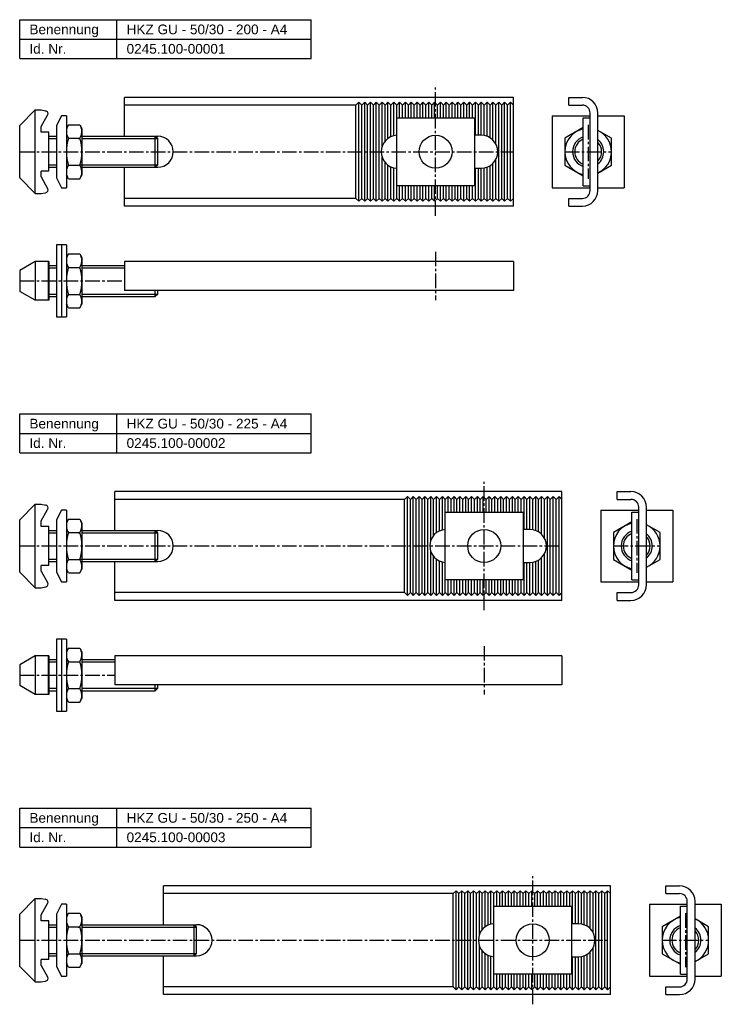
# Model space of a CAD drawing. Header units: millimetres. Extents: x 77 to 488, y 1971 to 2936.
# Tile 2 of 2: x 77 to 438, y 2429 to 2936. Entities that reach past the tile are written whole.
import ezdxf

# ---------------------------------------------------------------- set-up
doc = ezdxf.new("R2010")
doc.units = ezdxf.units.MM
doc.header["$LTSCALE"] = 10
doc.linetypes.add('MITTE2', pattern=[1.125, 0.75, -0.125, 0.125, -0.125])
doc.layers.add('HALFEN', color=2, linetype='CONTINUOUS')
doc.styles.add('ARIAL50', font='ARIAL.TTF', dxfattribs={"height": 5})

msp = doc.modelspace()

# ---------------------------------------------------------------- linework, layer by layer
at = {"layer": 'HALFEN'}
for p, q in [((77.25, 2936.25), (227.25, 2936.25)), ((77.25, 2916.25), (77.25, 2936.25)), ((127.25, 2916.25), (127.25, 2936.25)), ((227.25, 2916.25), (227.25, 2936.25)), ((77.25, 2926.25), (227.25, 2926.25)), ((77.25, 2916.25), (227.25, 2916.25)), ((331.25, 2896.25), (131.25, 2896.25)), ((131.25, 2876.25), (131.25, 2896.25)), ((331.25, 2840.25), (331.25, 2896.25)), ((359.75, 2896.25), (366.75, 2896.25)), ((359.75, 2892.25), (359.75, 2896.25)), ((359.75, 2892.25), (359.75, 2896.25)), ((250.25, 2892.25), (131.25, 2892.25)), ((250.25, 2892.25), (251.75, 2893.75)), ((250.25, 2844.25), (250.25, 2892.25)), ((251.75, 2842.75), (251.75, 2893.75)), ((253.25, 2892.25), (251.75, 2893.75)), ((253.25, 2892.25), (254.75, 2893.75)), ((253.25, 2844.25), (253.25, 2892.25)), ((256.25, 2892.25), (254.75, 2893.75)), ((254.75, 2842.75), (254.75, 2893.75)), ((256.25, 2892.25), (257.75, 2893.75)), ((256.25, 2844.25), (256.25, 2892.25)), ((257.75, 2842.75), (257.75, 2893.75)), ((259.25, 2892.25), (257.75, 2893.75)), ((259.25, 2892.25), (260.75, 2893.75)), ((259.25, 2844.25), (259.25, 2892.25)), ((260.75, 2842.75), (260.75, 2893.75)), ((262.25, 2892.25), (260.75, 2893.75)), ((262.25, 2892.25), (263.75, 2893.75)), ((262.25, 2844.25), (262.25, 2892.25)), ((265.25, 2892.25), (263.75, 2893.75)), ((263.75, 2871.12), (263.75, 2893.75)), ((265.25, 2892.25), (266.75, 2893.75)), ((265.25, 2873.73), (265.25, 2892.25)), ((266.75, 2875.12), (266.75, 2893.75)), ((268.25, 2892.25), (266.75, 2893.75)), ((268.25, 2892.25), (269.75, 2893.75)), ((268.25, 2876), (268.25, 2892.25)), ((269.75, 2876.51), (269.75, 2893.75)), ((271.25, 2892.25), (269.75, 2893.75)), ((271.25, 2892.25), (272.75, 2893.75)), ((271.25, 2885.75), (271.25, 2892.25)), ((274.25, 2892.25), (272.75, 2893.75)), ((272.75, 2885.75), (272.75, 2893.75)), ((274.25, 2892.25), (275.75, 2893.75)), ((274.25, 2885.75), (274.25, 2892.25)), ((277.25, 2892.25), (275.75, 2893.75)), ((275.75, 2885.75), (275.75, 2893.75)), ((277.25, 2892.25), (278.75, 2893.75)), ((277.25, 2885.75), (277.25, 2892.25)), ((280.25, 2892.25), (278.75, 2893.75)), ((278.75, 2885.75), (278.75, 2893.75)), ((280.25, 2892.25), (281.75, 2893.75)), ((280.25, 2885.75), (280.25, 2892.25)), ((283.25, 2892.25), (281.75, 2893.75)), ((281.75, 2885.75), (281.75, 2893.75)), ((283.25, 2892.25), (284.75, 2893.75)), ((283.25, 2885.75), (283.25, 2892.25)), ((286.25, 2892.25), (284.75, 2893.75)), ((284.75, 2885.75), (284.75, 2893.75)), ((286.25, 2892.25), (287.75, 2893.75)), ((286.25, 2885.75), (286.25, 2892.25)), ((289.25, 2892.25), (287.75, 2893.75)), ((287.75, 2885.75), (287.75, 2893.75)), ((289.25, 2892.25), (290.75, 2893.75)), ((289.25, 2885.75), (289.25, 2892.25)), ((290.75, 2885.75), (290.75, 2893.75)), ((292.25, 2892.25), (290.75, 2893.75)), ((292.25, 2892.25), (293.75, 2893.75)), ((292.25, 2885.75), (292.25, 2892.25)), ((295.25, 2892.25), (293.75, 2893.75)), ((293.75, 2885.75), (293.75, 2893.75)), ((295.25, 2892.25), (296.75, 2893.75)), ((295.25, 2885.75), (295.25, 2892.25)), ((298.25, 2892.25), (296.75, 2893.75)), ((296.75, 2885.75), (296.75, 2893.75)), ((298.25, 2892.25), (299.75, 2893.75)), ((298.25, 2885.75), (298.25, 2892.25)), ((299.75, 2885.75), (299.75, 2893.75)), ((301.25, 2892.25), (299.75, 2893.75)), ((301.25, 2892.25), (302.75, 2893.75)), ((301.25, 2885.75), (301.25, 2892.25)), ((304.25, 2892.25), (302.75, 2893.75)), ((302.75, 2885.75), (302.75, 2893.75)), ((304.25, 2892.25), (305.75, 2893.75)), ((304.25, 2885.75), (304.25, 2892.25)), ((307.25, 2892.25), (305.75, 2893.75)), ((305.75, 2885.75), (305.75, 2893.75)), ((307.25, 2892.25), (308.75, 2893.75)), ((307.25, 2885.75), (307.25, 2892.25)), ((310.25, 2892.25), (308.75, 2893.75)), ((308.75, 2885.75), (308.75, 2893.75)), ((310.25, 2892.25), (311.75, 2893.75)), ((310.25, 2885.75), (310.25, 2892.25)), ((311.75, 2876.75), (311.75, 2893.75)), ((313.25, 2892.25), (311.75, 2893.75)), ((313.25, 2892.25), (314.75, 2893.75)), ((313.25, 2876.75), (313.25, 2892.25)), ((314.75, 2876.75), (314.75, 2893.75)), ((316.25, 2892.25), (314.75, 2893.75)), ((316.25, 2892.25), (317.75, 2893.75)), ((316.25, 2876.62), (316.25, 2892.25)), ((317.75, 2876.2), (317.75, 2893.75)), ((319.25, 2892.25), (317.75, 2893.75)), ((319.25, 2892.25), (320.75, 2893.75)), ((319.25, 2875.46), (319.25, 2892.25)), ((322.25, 2892.25), (320.75, 2893.75)), ((320.75, 2874.27), (320.75, 2893.75)), ((322.25, 2892.25), (323.75, 2893.75)), ((322.25, 2872.25), (322.25, 2892.25)), ((323.75, 2842.75), (323.75, 2893.75)), ((325.25, 2892.25), (323.75, 2893.75)), ((325.25, 2892.25), (326.75, 2893.75)), ((325.25, 2844.25), (325.25, 2892.25)), ((326.75, 2842.75), (326.75, 2893.75)), ((328.25, 2892.25), (326.75, 2893.75)), ((328.25, 2892.25), (329.75, 2893.75)), ((328.25, 2844.25), (328.25, 2892.25)), ((329.75, 2842.75), (329.75, 2893.75)), ((331.25, 2892.25), (329.75, 2893.75)), ((359.75, 2892.25), (366.75, 2892.25)), ((85.25, 2889.75), (77.25, 2881.75)), ((85.25, 2846.75), (85.25, 2889.75)), ((85.25, 2889.75), (88.25, 2889.75)), ((88.25, 2889.75), (90.59, 2889.34)), ((88.25, 2881.25), (91.63, 2887.11)), ((98.75, 2886.75), (96.25, 2881.75)), ((101.25, 2886.75), (98.75, 2886.75)), ((101.25, 2886.75), (101.25, 2849.75)), ((271.25, 2885.75), (311.25, 2885.75)), ((271.25, 2850.75), (271.25, 2885.75)), ((311.25, 2885.75), (311.25, 2850.75)), ((351.25, 2886.75), (370.75, 2886.75)), ((351.25, 2886.75), (351.25, 2849.75)), ((367.25, 2850.75), (367.25, 2885.75)), ((367.25, 2885.75), (370.75, 2885.75)), ((370.75, 2848.25), (370.75, 2888.25)), ((374.75, 2848.25), (374.75, 2888.25)), ((374.75, 2886.75), (388.25, 2886.75)), ((388.25, 2886.75), (388.25, 2849.75)), ((77.25, 2854.75), (77.25, 2881.75)), ((88.25, 2878.25), (88.25, 2881.25)), ((96.25, 2881.75), (96.25, 2854.75)), ((102.32, 2882.11), (101.25, 2880.25)), ((102.32, 2882.11), (108.18, 2882.11)), ((108.18, 2882.11), (109.25, 2880.25)), ((109.25, 2880.25), (109.25, 2856.25)), ((92.25, 2878.25), (88.25, 2878.25)), ((92.25, 2858.25), (92.25, 2878.25)), ((92.25, 2876.25), (96.25, 2876.25)), ((102.32, 2875.18), (108.18, 2875.18)), ((108.76, 2876.25), (148.25, 2876.25)), ((147.02, 2860.25), (147.02, 2876.25)), ((147.02, 2876.25), (148.25, 2875.02)), ((148.25, 2861.48), (148.25, 2875.02)), ((314.75, 2876.75), (311.25, 2876.75)), ((263.75, 2842.75), (263.75, 2865.38)), ((92.25, 2860.25), (96.25, 2860.25)), ((102.32, 2861.32), (108.18, 2861.32)), ((108.76, 2860.25), (148.25, 2860.25)), ((131.25, 2840.25), (131.25, 2860.25)), ((148.25, 2861.48), (147.02, 2860.25)), ((265.25, 2844.25), (265.25, 2862.77)), ((266.75, 2842.75), (266.75, 2861.38)), ((268.25, 2844.25), (268.25, 2860.5)), ((269.75, 2842.75), (269.75, 2859.99)), ((311.25, 2859.75), (314.75, 2859.75)), ((311.75, 2842.75), (311.75, 2859.75)), ((313.25, 2844.25), (313.25, 2859.75)), ((314.75, 2842.75), (314.75, 2859.75)), ((316.25, 2844.25), (316.25, 2859.88)), ((317.75, 2842.75), (317.75, 2860.3)), ((319.25, 2844.25), (319.25, 2861.04)), ((320.75, 2842.75), (320.75, 2862.23)), ((322.25, 2844.25), (322.25, 2864.25)), ((85.25, 2846.75), (77.25, 2854.75)), ((92.25, 2858.25), (88.25, 2858.25)), ((88.25, 2855.25), (88.25, 2858.25)), ((88.25, 2855.25), (91.63, 2849.39)), ((96.25, 2854.75), (98.75, 2849.75)), ((102.32, 2854.39), (101.25, 2856.25)), ((108.18, 2854.39), (109.25, 2856.25)), ((98.75, 2849.75), (101.25, 2849.75)), ((102.32, 2854.39), (108.18, 2854.39)), ((311.25, 2850.75), (271.25, 2850.75)), ((271.25, 2844.25), (271.25, 2850.75)), ((272.75, 2842.75), (272.75, 2850.75)), ((274.25, 2844.25), (274.25, 2850.75)), ((275.75, 2842.75), (275.75, 2850.75)), ((277.25, 2844.25), (277.25, 2850.75)), ((278.75, 2842.75), (278.75, 2850.75)), ((280.25, 2844.25), (280.25, 2850.75)), ((281.75, 2842.75), (281.75, 2850.75)), ((283.25, 2844.25), (283.25, 2850.75)), ((284.75, 2842.75), (284.75, 2850.75)), ((286.25, 2844.25), (286.25, 2850.75)), ((287.75, 2842.75), (287.75, 2850.75)), ((289.25, 2844.25), (289.25, 2850.75)), ((290.75, 2842.75), (290.75, 2850.75)), ((292.25, 2844.25), (292.25, 2850.75)), ((293.75, 2842.75), (293.75, 2850.75)), ((295.25, 2844.25), (295.25, 2850.75)), ((296.75, 2842.75), (296.75, 2850.75)), ((298.25, 2844.25), (298.25, 2850.75)), ((299.75, 2842.75), (299.75, 2850.75)), ((301.25, 2844.25), (301.25, 2850.75)), ((302.75, 2842.75), (302.75, 2850.75)), ((304.25, 2844.25), (304.25, 2850.75)), ((305.75, 2842.75), (305.75, 2850.75)), ((307.25, 2844.25), (307.25, 2850.75)), ((308.75, 2842.75), (308.75, 2850.75)), ((310.25, 2844.25), (310.25, 2850.75)), ((351.25, 2849.75), (370.75, 2849.75)), ((367.25, 2850.75), (370.75, 2850.75)), ((374.75, 2849.75), (388.25, 2849.75)), ((85.25, 2846.75), (88.25, 2846.75)), ((88.25, 2846.75), (90.59, 2847.16)), ((250.25, 2844.25), (131.25, 2844.25)), ((331.25, 2840.25), (131.25, 2840.25)), ((250.25, 2844.25), (251.75, 2842.75)), ((253.25, 2844.25), (251.75, 2842.75)), ((253.25, 2844.25), (254.75, 2842.75)), ((256.25, 2844.25), (254.75, 2842.75)), ((256.25, 2844.25), (257.75, 2842.75)), ((259.25, 2844.25), (257.75, 2842.75)), ((259.25, 2844.25), (260.75, 2842.75)), ((262.25, 2844.25), (260.75, 2842.75)), ((262.25, 2844.25), (263.75, 2842.75)), ((265.25, 2844.25), (263.75, 2842.75)), ((265.25, 2844.25), (266.75, 2842.75)), ((268.25, 2844.25), (266.75, 2842.75)), ((268.25, 2844.25), (269.75, 2842.75)), ((271.25, 2844.25), (269.75, 2842.75)), ((271.25, 2844.25), (272.75, 2842.75)), ((274.25, 2844.25), (272.75, 2842.75)), ((274.25, 2844.25), (275.75, 2842.75)), ((277.25, 2844.25), (275.75, 2842.75)), ((277.25, 2844.25), (278.75, 2842.75)), ((280.25, 2844.25), (278.75, 2842.75)), ((280.25, 2844.25), (281.75, 2842.75)), ((283.25, 2844.25), (281.75, 2842.75)), ((283.25, 2844.25), (284.75, 2842.75)), ((286.25, 2844.25), (284.75, 2842.75)), ((286.25, 2844.25), (287.75, 2842.75)), ((289.25, 2844.25), (287.75, 2842.75)), ((289.25, 2844.25), (290.75, 2842.75)), ((292.25, 2844.25), (290.75, 2842.75)), ((292.25, 2844.25), (293.75, 2842.75)), ((295.25, 2844.25), (293.75, 2842.75)), ((295.25, 2844.25), (296.75, 2842.75)), ((298.25, 2844.25), (296.75, 2842.75)), ((298.25, 2844.25), (299.75, 2842.75)), ((301.25, 2844.25), (299.75, 2842.75)), ((301.25, 2844.25), (302.75, 2842.75)), ((304.25, 2844.25), (302.75, 2842.75)), ((304.25, 2844.25), (305.75, 2842.75)), ((307.25, 2844.25), (305.75, 2842.75)), ((307.25, 2844.25), (308.75, 2842.75)), ((310.25, 2844.25), (308.75, 2842.75)), ((310.25, 2844.25), (311.75, 2842.75)), ((313.25, 2844.25), (311.75, 2842.75)), ((313.25, 2844.25), (314.75, 2842.75)), ((316.25, 2844.25), (314.75, 2842.75)), ((316.25, 2844.25), (317.75, 2842.75)), ((319.25, 2844.25), (317.75, 2842.75)), ((319.25, 2844.25), (320.75, 2842.75)), ((322.25, 2844.25), (320.75, 2842.75)), ((322.25, 2844.25), (323.75, 2842.75)), ((325.25, 2844.25), (323.75, 2842.75)), ((325.25, 2844.25), (326.75, 2842.75)), ((328.25, 2844.25), (326.75, 2842.75)), ((328.25, 2844.25), (329.75, 2842.75)), ((331.25, 2844.25), (329.75, 2842.75)), ((359.75, 2844.25), (366.75, 2844.25)), ((359.75, 2840.25), (359.75, 2844.25)), ((359.75, 2840.25), (359.75, 2844.25)), ((359.75, 2840.25), (366.75, 2840.25)), ((96.25, 2820.25), (96.25, 2783.25)), ((101.25, 2820.25), (96.25, 2820.25)), ((98.75, 2820.25), (98.75, 2783.25)), ((101.25, 2820.25), (101.25, 2783.25)), ((102.32, 2815.61), (101.25, 2813.75)), ((102.32, 2815.61), (108.18, 2815.61)), ((108.18, 2815.61), (109.25, 2813.75)), ((85.25, 2811.75), (77.25, 2807.13)), ((92.25, 2811.75), (85.25, 2811.75)), ((85.25, 2811.75), (85.25, 2791.75)), ((91.83, 2811.75), (91.83, 2791.75)), ((92.25, 2811.75), (92.25, 2791.75)), ((92.25, 2809.75), (96.25, 2809.75)), ((109.25, 2813.75), (109.25, 2789.75)), ((109.25, 2809.75), (131.25, 2809.75)), ((331.25, 2811.75), (131.25, 2811.75)), ((131.25, 2811.75), (131.25, 2796.75)), ((331.25, 2811.75), (331.25, 2796.75)), ((77.25, 2807.13), (77.25, 2796.37)), ((102.32, 2808.68), (108.18, 2808.68)), ((85.25, 2791.75), (77.25, 2796.37)), ((92.25, 2793.75), (96.25, 2793.75)), ((102.32, 2794.82), (108.18, 2794.82)), ((109.25, 2793.75), (147.02, 2793.75)), ((331.25, 2796.75), (131.25, 2796.75)), ((147.02, 2793.75), (147.02, 2796.75)), ((148.25, 2794.98), (147.02, 2793.75)), ((148.25, 2794.98), (148.25, 2796.75)), ((92.25, 2791.75), (85.25, 2791.75)), ((102.32, 2787.89), (101.25, 2789.75)), ((108.18, 2787.89), (109.25, 2789.75)), ((102.32, 2787.89), (108.18, 2787.89)), ((96.25, 2783.25), (101.25, 2783.25)), ((77.25, 2733.25), (227.25, 2733.25)), ((77.25, 2713.25), (77.25, 2733.25)), ((127.25, 2713.25), (127.25, 2733.25)), ((227.25, 2713.25), (227.25, 2733.25)), ((77.25, 2723.25), (227.25, 2723.25)), ((77.25, 2713.25), (227.25, 2713.25)), ((356.25, 2693.25), (126.25, 2693.25)), ((126.25, 2673.25), (126.25, 2693.25)), ((356.25, 2637.25), (356.25, 2693.25)), ((384.75, 2693.25), (391.75, 2693.25)), ((384.75, 2689.25), (384.75, 2693.25)), ((384.75, 2689.25), (384.75, 2693.25)), ((275.25, 2689.25), (126.25, 2689.25)), ((275.25, 2689.25), (276.75, 2690.75)), ((275.25, 2641.25), (275.25, 2689.25)), ((276.75, 2639.75), (276.75, 2690.75)), ((278.25, 2689.25), (276.75, 2690.75)), ((278.25, 2689.25), (279.75, 2690.75)), ((278.25, 2641.25), (278.25, 2689.25)), ((279.75, 2639.75), (279.75, 2690.75)), ((281.25, 2689.25), (279.75, 2690.75)), ((281.25, 2689.25), (282.75, 2690.75)), ((281.25, 2641.25), (281.25, 2689.25)), ((284.25, 2689.25), (282.75, 2690.75)), ((282.75, 2639.75), (282.75, 2690.75)), ((284.25, 2689.25), (285.75, 2690.75)), ((284.25, 2641.25), (284.25, 2689.25)), ((285.75, 2639.75), (285.75, 2690.75)), ((287.25, 2689.25), (285.75, 2690.75)), ((287.25, 2689.25), (288.75, 2690.75)), ((287.25, 2641.25), (287.25, 2689.25)), ((290.25, 2689.25), (288.75, 2690.75)), ((288.75, 2668.12), (288.75, 2690.75)), ((290.25, 2689.25), (291.75, 2690.75)), ((290.25, 2670.73), (290.25, 2689.25)), ((293.25, 2689.25), (291.75, 2690.75)), ((291.75, 2672.12), (291.75, 2690.75)), ((293.25, 2689.25), (294.75, 2690.75)), ((293.25, 2673), (293.25, 2689.25)), ((294.75, 2673.51), (294.75, 2690.75)), ((296.25, 2689.25), (294.75, 2690.75)), ((296.25, 2689.25), (297.75, 2690.75)), ((296.25, 2682.75), (296.25, 2689.25)), ((297.75, 2682.75), (297.75, 2690.75)), ((299.25, 2689.25), (297.75, 2690.75)), ((299.25, 2689.25), (300.75, 2690.75)), ((299.25, 2682.75), (299.25, 2689.25)), ((300.75, 2682.75), (300.75, 2690.75)), ((302.25, 2689.25), (300.75, 2690.75)), ((302.25, 2689.25), (303.75, 2690.75)), ((302.25, 2682.75), (302.25, 2689.25)), ((303.75, 2682.75), (303.75, 2690.75)), ((305.25, 2689.25), (303.75, 2690.75)), ((305.25, 2689.25), (306.75, 2690.75)), ((305.25, 2682.75), (305.25, 2689.25)), ((306.75, 2682.75), (306.75, 2690.75)), ((308.25, 2689.25), (306.75, 2690.75)), ((308.25, 2689.25), (309.75, 2690.75)), ((308.25, 2682.75), (308.25, 2689.25)), ((309.75, 2682.75), (309.75, 2690.75)), ((311.25, 2689.25), (309.75, 2690.75)), ((311.25, 2689.25), (312.75, 2690.75)), ((311.25, 2682.75), (311.25, 2689.25)), ((312.75, 2682.75), (312.75, 2690.75)), ((314.25, 2689.25), (312.75, 2690.75)), ((314.25, 2689.25), (315.75, 2690.75)), ((314.25, 2682.75), (314.25, 2689.25)), ((317.25, 2689.25), (315.75, 2690.75)), ((315.75, 2682.75), (315.75, 2690.75)), ((317.25, 2689.25), (318.75, 2690.75)), ((317.25, 2682.75), (317.25, 2689.25)), ((318.75, 2682.75), (318.75, 2690.75)), ((320.25, 2689.25), (318.75, 2690.75)), ((320.25, 2689.25), (321.75, 2690.75)), ((320.25, 2682.75), (320.25, 2689.25)), ((321.75, 2682.75), (321.75, 2690.75)), ((323.25, 2689.25), (321.75, 2690.75)), ((323.25, 2689.25), (324.75, 2690.75)), ((323.25, 2682.75), (323.25, 2689.25)), ((326.25, 2689.25), (324.75, 2690.75)), ((324.75, 2682.75), (324.75, 2690.75)), ((326.25, 2689.25), (327.75, 2690.75)), ((326.25, 2682.75), (326.25, 2689.25)), ((327.75, 2682.75), (327.75, 2690.75)), ((329.25, 2689.25), (327.75, 2690.75)), ((329.25, 2689.25), (330.75, 2690.75)), ((329.25, 2682.75), (329.25, 2689.25)), ((330.75, 2682.75), (330.75, 2690.75)), ((332.25, 2689.25), (330.75, 2690.75)), ((332.25, 2689.25), (333.75, 2690.75)), ((332.25, 2682.75), (332.25, 2689.25)), ((333.75, 2682.75), (333.75, 2690.75)), ((335.25, 2689.25), (333.75, 2690.75)), ((335.25, 2689.25), (336.75, 2690.75)), ((335.25, 2682.75), (335.25, 2689.25)), ((336.75, 2673.75), (336.75, 2690.75)), ((338.25, 2689.25), (336.75, 2690.75)), ((338.25, 2689.25), (339.75, 2690.75)), ((338.25, 2673.75), (338.25, 2689.25)), ((339.75, 2673.75), (339.75, 2690.75)), ((341.25, 2689.25), (339.75, 2690.75)), ((341.25, 2689.25), (342.75, 2690.75)), ((341.25, 2673.62), (341.25, 2689.25)), ((342.75, 2673.2), (342.75, 2690.75)), ((344.25, 2689.25), (342.75, 2690.75)), ((344.25, 2689.25), (345.75, 2690.75)), ((344.25, 2672.46), (344.25, 2689.25)), ((347.25, 2689.25), (345.75, 2690.75)), ((345.75, 2671.27), (345.75, 2690.75)), ((347.25, 2689.25), (348.75, 2690.75)), ((347.25, 2669.25), (347.25, 2689.25)), ((350.25, 2689.25), (348.75, 2690.75)), ((348.75, 2639.75), (348.75, 2690.75)), ((350.25, 2689.25), (351.75, 2690.75)), ((350.25, 2641.25), (350.25, 2689.25)), ((351.75, 2639.75), (351.75, 2690.75)), ((353.25, 2689.25), (351.75, 2690.75)), ((353.25, 2689.25), (354.75, 2690.75)), ((353.25, 2641.25), (353.25, 2689.25)), ((354.75, 2639.75), (354.75, 2690.75)), ((356.25, 2689.25), (354.75, 2690.75)), ((384.75, 2689.25), (391.75, 2689.25)), ((85.25, 2686.75), (77.25, 2678.75)), ((85.25, 2643.75), (85.25, 2686.75)), ((85.25, 2686.75), (88.25, 2686.75)), ((88.25, 2686.75), (90.59, 2686.34)), ((88.25, 2678.25), (91.63, 2684.11)), ((98.75, 2683.75), (96.25, 2678.75)), ((101.25, 2683.75), (98.75, 2683.75)), ((101.25, 2683.75), (101.25, 2646.75)), ((296.25, 2647.75), (296.25, 2682.75)), ((296.25, 2682.75), (336.25, 2682.75)), ((336.25, 2682.75), (336.25, 2647.75)), ((376.25, 2683.75), (395.75, 2683.75)), ((376.25, 2683.75), (376.25, 2646.75)), ((392.25, 2647.75), (392.25, 2682.75)), ((392.25, 2682.75), (395.75, 2682.75)), ((395.75, 2645.25), (395.75, 2685.25)), ((399.75, 2645.25), (399.75, 2685.25)), ((399.75, 2683.75), (413.25, 2683.75)), ((413.25, 2683.75), (413.25, 2646.75)), ((77.25, 2651.75), (77.25, 2678.75)), ((88.25, 2675.25), (88.25, 2678.25)), ((96.25, 2678.75), (96.25, 2651.75)), ((102.32, 2679.11), (101.25, 2677.25)), ((102.32, 2679.11), (108.18, 2679.11)), ((108.18, 2679.11), (109.25, 2677.25)), ((109.25, 2677.25), (109.25, 2653.25)), ((92.25, 2675.25), (88.25, 2675.25)), ((92.25, 2655.25), (92.25, 2675.25)), ((92.25, 2673.25), (96.25, 2673.25)), ((102.32, 2672.18), (108.18, 2672.18)), ((108.76, 2673.25), (148.25, 2673.25)), ((147.02, 2673.25), (148.25, 2672.02)), ((147.02, 2657.25), (147.02, 2673.25)), ((148.25, 2658.48), (148.25, 2672.02)), ((339.75, 2673.75), (336.25, 2673.75)), ((288.75, 2639.75), (288.75, 2662.38)), ((92.25, 2657.25), (96.25, 2657.25)), ((102.32, 2658.32), (108.18, 2658.32)), ((108.76, 2657.25), (148.25, 2657.25)), ((126.25, 2637.25), (126.25, 2657.25)), ((148.25, 2658.48), (147.02, 2657.25)), ((290.25, 2641.25), (290.25, 2659.77)), ((291.75, 2639.75), (291.75, 2658.38)), ((293.25, 2641.25), (293.25, 2657.5)), ((294.75, 2639.75), (294.75, 2656.99)), ((336.25, 2656.75), (339.75, 2656.75)), ((336.75, 2639.75), (336.75, 2656.75)), ((338.25, 2641.25), (338.25, 2656.75)), ((339.75, 2639.75), (339.75, 2656.75)), ((341.25, 2641.25), (341.25, 2656.88)), ((342.75, 2639.75), (342.75, 2657.3)), ((344.25, 2641.25), (344.25, 2658.04)), ((345.75, 2639.75), (345.75, 2659.23)), ((347.25, 2641.25), (347.25, 2661.25)), ((85.25, 2643.75), (77.25, 2651.75)), ((92.25, 2655.25), (88.25, 2655.25)), ((88.25, 2652.25), (88.25, 2655.25)), ((88.25, 2652.25), (91.63, 2646.39)), ((96.25, 2651.75), (98.75, 2646.75)), ((102.32, 2651.39), (101.25, 2653.25)), ((108.18, 2651.39), (109.25, 2653.25)), ((98.75, 2646.75), (101.25, 2646.75)), ((102.32, 2651.39), (108.18, 2651.39)), ((296.25, 2641.25), (296.25, 2647.75)), ((336.25, 2647.75), (296.25, 2647.75)), ((297.75, 2639.75), (297.75, 2647.75)), ((299.25, 2641.25), (299.25, 2647.75)), ((300.75, 2639.75), (300.75, 2647.75)), ((302.25, 2641.25), (302.25, 2647.75)), ((303.75, 2639.75), (303.75, 2647.75)), ((305.25, 2641.25), (305.25, 2647.75)), ((306.75, 2639.75), (306.75, 2647.75)), ((308.25, 2641.25), (308.25, 2647.75)), ((309.75, 2639.75), (309.75, 2647.75)), ((311.25, 2641.25), (311.25, 2647.75)), ((312.75, 2639.75), (312.75, 2647.75)), ((314.25, 2641.25), (314.25, 2647.75)), ((315.75, 2639.75), (315.75, 2647.75)), ((317.25, 2641.25), (317.25, 2647.75)), ((318.75, 2639.75), (318.75, 2647.75)), ((320.25, 2641.25), (320.25, 2647.75)), ((321.75, 2639.75), (321.75, 2647.75)), ((323.25, 2641.25), (323.25, 2647.75)), ((324.75, 2639.75), (324.75, 2647.75)), ((326.25, 2641.25), (326.25, 2647.75)), ((327.75, 2639.75), (327.75, 2647.75)), ((329.25, 2641.25), (329.25, 2647.75)), ((330.75, 2639.75), (330.75, 2647.75)), ((332.25, 2641.25), (332.25, 2647.75)), ((333.75, 2639.75), (333.75, 2647.75)), ((335.25, 2641.25), (335.25, 2647.75)), ((376.25, 2646.75), (395.75, 2646.75)), ((392.25, 2647.75), (395.75, 2647.75)), ((399.75, 2646.75), (413.25, 2646.75)), ((85.25, 2643.75), (88.25, 2643.75)), ((88.25, 2643.75), (90.59, 2644.16)), ((275.25, 2641.25), (126.25, 2641.25)), ((356.25, 2637.25), (126.25, 2637.25)), ((275.25, 2641.25), (276.75, 2639.75)), ((278.25, 2641.25), (276.75, 2639.75)), ((278.25, 2641.25), (279.75, 2639.75)), ((281.25, 2641.25), (279.75, 2639.75)), ((281.25, 2641.25), (282.75, 2639.75)), ((284.25, 2641.25), (282.75, 2639.75)), ((284.25, 2641.25), (285.75, 2639.75)), ((287.25, 2641.25), (285.75, 2639.75)), ((287.25, 2641.25), (288.75, 2639.75)), ((290.25, 2641.25), (288.75, 2639.75)), ((290.25, 2641.25), (291.75, 2639.75)), ((293.25, 2641.25), (291.75, 2639.75)), ((293.25, 2641.25), (294.75, 2639.75)), ((296.25, 2641.25), (294.75, 2639.75)), ((296.25, 2641.25), (297.75, 2639.75)), ((299.25, 2641.25), (297.75, 2639.75)), ((299.25, 2641.25), (300.75, 2639.75)), ((302.25, 2641.25), (300.75, 2639.75)), ((302.25, 2641.25), (303.75, 2639.75)), ((305.25, 2641.25), (303.75, 2639.75)), ((305.25, 2641.25), (306.75, 2639.75)), ((308.25, 2641.25), (306.75, 2639.75)), ((308.25, 2641.25), (309.75, 2639.75)), ((311.25, 2641.25), (309.75, 2639.75)), ((311.25, 2641.25), (312.75, 2639.75)), ((314.25, 2641.25), (312.75, 2639.75)), ((314.25, 2641.25), (315.75, 2639.75)), ((317.25, 2641.25), (315.75, 2639.75)), ((317.25, 2641.25), (318.75, 2639.75)), ((320.25, 2641.25), (318.75, 2639.75)), ((320.25, 2641.25), (321.75, 2639.75)), ((323.25, 2641.25), (321.75, 2639.75)), ((323.25, 2641.25), (324.75, 2639.75)), ((326.25, 2641.25), (324.75, 2639.75)), ((326.25, 2641.25), (327.75, 2639.75)), ((329.25, 2641.25), (327.75, 2639.75)), ((329.25, 2641.25), (330.75, 2639.75)), ((332.25, 2641.25), (330.75, 2639.75)), ((332.25, 2641.25), (333.75, 2639.75)), ((335.25, 2641.25), (333.75, 2639.75)), ((335.25, 2641.25), (336.75, 2639.75)), ((338.25, 2641.25), (336.75, 2639.75)), ((338.25, 2641.25), (339.75, 2639.75)), ((341.25, 2641.25), (339.75, 2639.75)), ((341.25, 2641.25), (342.75, 2639.75)), ((344.25, 2641.25), (342.75, 2639.75)), ((344.25, 2641.25), (345.75, 2639.75)), ((347.25, 2641.25), (345.75, 2639.75)), ((347.25, 2641.25), (348.75, 2639.75)), ((350.25, 2641.25), (348.75, 2639.75)), ((350.25, 2641.25), (351.75, 2639.75)), ((353.25, 2641.25), (351.75, 2639.75)), ((353.25, 2641.25), (354.75, 2639.75)), ((356.25, 2641.25), (354.75, 2639.75)), ((384.75, 2637.25), (384.75, 2641.25)), ((384.75, 2637.25), (384.75, 2641.25)), ((384.75, 2641.25), (391.75, 2641.25)), ((384.75, 2637.25), (391.75, 2637.25)), ((96.25, 2617.25), (96.25, 2580.25)), ((101.25, 2617.25), (96.25, 2617.25)), ((98.75, 2617.25), (98.75, 2580.25)), ((101.25, 2617.25), (101.25, 2580.25)), ((102.32, 2612.61), (101.25, 2610.75)), ((102.32, 2612.61), (108.18, 2612.61)), ((108.18, 2612.61), (109.25, 2610.75)), ((85.25, 2608.75), (77.25, 2604.13)), ((92.25, 2608.75), (85.25, 2608.75)), ((85.25, 2608.75), (85.25, 2588.75)), ((91.83, 2608.75), (91.83, 2588.75)), ((92.25, 2608.75), (92.25, 2588.75)), ((92.25, 2606.75), (96.25, 2606.75)), ((109.25, 2610.75), (109.25, 2586.75)), ((109.25, 2606.75), (126.25, 2606.75)), ((356.25, 2608.75), (126.25, 2608.75)), ((126.25, 2608.75), (126.25, 2593.75)), ((356.25, 2608.75), (356.25, 2593.75)), ((77.25, 2604.13), (77.25, 2593.37)), ((102.32, 2605.68), (108.18, 2605.68)), ((85.25, 2588.75), (77.25, 2593.37)), ((102.32, 2591.82), (108.18, 2591.82)), ((356.25, 2593.75), (126.25, 2593.75)), ((147.02, 2590.75), (147.02, 2593.75)), ((148.25, 2591.98), (147.02, 2590.75)), ((148.25, 2591.98), (148.25, 2593.75)), ((92.25, 2588.75), (85.25, 2588.75)), ((92.25, 2590.75), (96.25, 2590.75)), ((102.32, 2584.89), (101.25, 2586.75)), ((108.18, 2584.89), (109.25, 2586.75)), ((109.25, 2590.75), (147.02, 2590.75)), ((102.32, 2584.89), (108.18, 2584.89)), ((96.25, 2580.25), (101.25, 2580.25)), ((77.25, 2530.25), (227.25, 2530.25)), ((77.25, 2510.25), (77.25, 2530.25)), ((127.25, 2510.25), (127.25, 2530.25)), ((227.25, 2510.25), (227.25, 2530.25)), ((77.25, 2520.25), (227.25, 2520.25)), ((77.25, 2510.25), (227.25, 2510.25)), ((381.25, 2490.25), (151.25, 2490.25)), ((151.25, 2470.25), (151.25, 2490.25)), ((381.25, 2434.25), (381.25, 2490.25)), ((409.75, 2486.25), (409.75, 2490.25)), ((409.75, 2486.25), (409.75, 2490.25)), ((409.75, 2490.25), (416.75, 2490.25)), ((300.25, 2486.25), (151.25, 2486.25)), ((300.25, 2486.25), (301.75, 2487.75)), ((300.25, 2438.25), (300.25, 2486.25)), ((301.75, 2436.75), (301.75, 2487.75)), ((303.25, 2486.25), (301.75, 2487.75)), ((303.25, 2486.25), (304.75, 2487.75)), ((303.25, 2438.25), (303.25, 2486.25)), ((306.25, 2486.25), (304.75, 2487.75)), ((304.75, 2436.75), (304.75, 2487.75)), ((306.25, 2486.25), (307.75, 2487.75)), ((306.25, 2438.25), (306.25, 2486.25)), ((307.75, 2436.75), (307.75, 2487.75)), ((309.25, 2486.25), (307.75, 2487.75)), ((309.25, 2486.25), (310.75, 2487.75)), ((309.25, 2438.25), (309.25, 2486.25)), ((310.75, 2436.75), (310.75, 2487.75)), ((312.25, 2486.25), (310.75, 2487.75)), ((312.25, 2486.25), (313.75, 2487.75)), ((312.25, 2438.25), (312.25, 2486.25)), ((315.25, 2486.25), (313.75, 2487.75)), ((313.75, 2465.12), (313.75, 2487.75)), ((315.25, 2486.25), (316.75, 2487.75)), ((315.25, 2467.73), (315.25, 2486.25)), ((316.75, 2469.12), (316.75, 2487.75)), ((318.25, 2486.25), (316.75, 2487.75)), ((318.25, 2486.25), (319.75, 2487.75)), ((318.25, 2470), (318.25, 2486.25)), ((319.75, 2470.51), (319.75, 2487.75)), ((321.25, 2486.25), (319.75, 2487.75)), ((321.25, 2486.25), (322.75, 2487.75)), ((321.25, 2479.75), (321.25, 2486.25)), ((324.25, 2486.25), (322.75, 2487.75)), ((322.75, 2479.75), (322.75, 2487.75)), ((324.25, 2486.25), (325.75, 2487.75)), ((324.25, 2479.75), (324.25, 2486.25)), ((327.25, 2486.25), (325.75, 2487.75)), ((325.75, 2479.75), (325.75, 2487.75)), ((327.25, 2486.25), (328.75, 2487.75)), ((327.25, 2479.75), (327.25, 2486.25)), ((330.25, 2486.25), (328.75, 2487.75)), ((328.75, 2479.75), (328.75, 2487.75)), ((330.25, 2486.25), (331.75, 2487.75)), ((330.25, 2479.75), (330.25, 2486.25)), ((333.25, 2486.25), (331.75, 2487.75)), ((331.75, 2479.75), (331.75, 2487.75)), ((333.25, 2486.25), (334.75, 2487.75)), ((333.25, 2479.75), (333.25, 2486.25)), ((336.25, 2486.25), (334.75, 2487.75)), ((334.75, 2479.75), (334.75, 2487.75)), ((336.25, 2486.25), (337.75, 2487.75)), ((336.25, 2479.75), (336.25, 2486.25)), ((339.25, 2486.25), (337.75, 2487.75)), ((337.75, 2479.75), (337.75, 2487.75)), ((339.25, 2486.25), (340.75, 2487.75)), ((339.25, 2479.75), (339.25, 2486.25)), ((340.75, 2479.75), (340.75, 2487.75)), ((342.25, 2486.25), (340.75, 2487.75)), ((342.25, 2486.25), (343.75, 2487.75)), ((342.25, 2479.75), (342.25, 2486.25)), ((345.25, 2486.25), (343.75, 2487.75)), ((343.75, 2479.75), (343.75, 2487.75)), ((345.25, 2486.25), (346.75, 2487.75)), ((345.25, 2479.75), (345.25, 2486.25)), ((348.25, 2486.25), (346.75, 2487.75)), ((346.75, 2479.75), (346.75, 2487.75)), ((348.25, 2486.25), (349.75, 2487.75)), ((348.25, 2479.75), (348.25, 2486.25)), ((349.75, 2479.75), (349.75, 2487.75)), ((351.25, 2486.25), (349.75, 2487.75)), ((351.25, 2486.25), (352.75, 2487.75)), ((351.25, 2479.75), (351.25, 2486.25)), ((354.25, 2486.25), (352.75, 2487.75)), ((352.75, 2479.75), (352.75, 2487.75)), ((354.25, 2486.25), (355.75, 2487.75)), ((354.25, 2479.75), (354.25, 2486.25)), ((357.25, 2486.25), (355.75, 2487.75)), ((355.75, 2479.75), (355.75, 2487.75)), ((357.25, 2486.25), (358.75, 2487.75)), ((357.25, 2479.75), (357.25, 2486.25)), ((360.25, 2486.25), (358.75, 2487.75)), ((358.75, 2479.75), (358.75, 2487.75)), ((360.25, 2486.25), (361.75, 2487.75)), ((360.25, 2479.75), (360.25, 2486.25)), ((361.75, 2470.75), (361.75, 2487.75)), ((363.25, 2486.25), (361.75, 2487.75)), ((363.25, 2486.25), (364.75, 2487.75)), ((363.25, 2470.75), (363.25, 2486.25)), ((364.75, 2470.75), (364.75, 2487.75)), ((366.25, 2486.25), (364.75, 2487.75)), ((366.25, 2486.25), (367.75, 2487.75)), ((366.25, 2470.62), (366.25, 2486.25)), ((367.75, 2470.2), (367.75, 2487.75)), ((369.25, 2486.25), (367.75, 2487.75)), ((369.25, 2486.25), (370.75, 2487.75)), ((369.25, 2469.46), (369.25, 2486.25)), ((372.25, 2486.25), (370.75, 2487.75)), ((370.75, 2468.27), (370.75, 2487.75)), ((372.25, 2486.25), (373.75, 2487.75)), ((372.25, 2466.25), (372.25, 2486.25)), ((373.75, 2436.75), (373.75, 2487.75)), ((375.25, 2486.25), (373.75, 2487.75)), ((375.25, 2486.25), (376.75, 2487.75)), ((375.25, 2438.25), (375.25, 2486.25)), ((376.75, 2436.75), (376.75, 2487.75)), ((378.25, 2486.25), (376.75, 2487.75)), ((378.25, 2486.25), (379.75, 2487.75)), ((378.25, 2438.25), (378.25, 2486.25)), ((381.25, 2486.25), (379.75, 2487.75)), ((379.75, 2436.75), (379.75, 2487.75)), ((409.75, 2486.25), (416.75, 2486.25)), ((85.25, 2483.75), (77.25, 2475.75)), ((85.25, 2483.75), (88.25, 2483.75)), ((85.25, 2440.75), (85.25, 2483.75)), ((88.25, 2483.75), (90.59, 2483.34)), ((88.25, 2475.25), (91.63, 2481.11)), ((98.75, 2480.75), (96.25, 2475.75)), ((101.25, 2480.75), (98.75, 2480.75)), ((101.25, 2480.75), (101.25, 2443.75)), ((321.25, 2479.75), (361.25, 2479.75)), ((321.25, 2444.75), (321.25, 2479.75)), ((361.25, 2479.75), (361.25, 2444.75)), ((401.25, 2480.75), (420.75, 2480.75)), ((401.25, 2480.75), (401.25, 2443.75)), ((417.25, 2444.75), (417.25, 2479.75)), ((417.25, 2479.75), (420.75, 2479.75)), ((420.75, 2442.25), (420.75, 2482.25)), ((424.75, 2442.25), (424.75, 2482.25)), ((424.75, 2480.75), (438.25, 2480.75)), ((438.25, 2480.75), (438.25, 2443.75)), ((77.25, 2448.75), (77.25, 2475.75)), ((88.25, 2472.25), (88.25, 2475.25)), ((96.25, 2475.75), (96.25, 2448.75)), ((102.32, 2476.11), (101.25, 2474.25)), ((102.32, 2476.11), (108.18, 2476.11)), ((108.18, 2476.11), (109.25, 2474.25)), ((109.25, 2474.25), (109.25, 2450.25)), ((92.25, 2472.25), (88.25, 2472.25)), ((92.25, 2452.25), (92.25, 2472.25)), ((92.25, 2470.25), (96.25, 2470.25)), ((102.32, 2469.18), (108.18, 2469.18)), ((108.76, 2470.25), (168.25, 2470.25)), ((167.02, 2470.25), (168.25, 2469.02)), ((167.02, 2454.25), (167.02, 2470.25)), ((364.75, 2470.75), (361.25, 2470.75)), ((168.25, 2455.48), (168.25, 2469.02)), ((313.75, 2436.75), (313.75, 2459.38)), ((92.25, 2454.25), (96.25, 2454.25)), ((102.32, 2455.32), (108.18, 2455.32)), ((108.76, 2454.25), (168.25, 2454.25)), ((151.25, 2434.25), (151.25, 2454.25)), ((168.25, 2455.48), (167.02, 2454.25)), ((315.25, 2438.25), (315.25, 2456.77)), ((316.75, 2436.75), (316.75, 2455.38)), ((318.25, 2438.25), (318.25, 2454.5)), ((319.75, 2436.75), (319.75, 2453.99)), ((366.25, 2438.25), (366.25, 2453.88)), ((367.75, 2436.75), (367.75, 2454.3)), ((369.25, 2438.25), (369.25, 2455.04)), ((370.75, 2436.75), (370.75, 2456.23)), ((372.25, 2438.25), (372.25, 2458.25)), ((92.25, 2452.25), (88.25, 2452.25)), ((88.25, 2449.25), (88.25, 2452.25)), ((88.25, 2449.25), (91.63, 2443.39)), ((102.32, 2448.39), (101.25, 2450.25)), ((108.18, 2448.39), (109.25, 2450.25)), ((361.25, 2453.75), (364.75, 2453.75)), ((361.75, 2436.75), (361.75, 2453.75)), ((363.25, 2438.25), (363.25, 2453.75)), ((364.75, 2436.75), (364.75, 2453.75)), ((85.25, 2440.75), (77.25, 2448.75)), ((96.25, 2448.75), (98.75, 2443.75)), ((98.75, 2443.75), (101.25, 2443.75)), ((102.32, 2448.39), (108.18, 2448.39)), ((361.25, 2444.75), (321.25, 2444.75)), ((321.25, 2438.25), (321.25, 2444.75)), ((322.75, 2436.75), (322.75, 2444.75)), ((324.25, 2438.25), (324.25, 2444.75)), ((325.75, 2436.75), (325.75, 2444.75)), ((327.25, 2438.25), (327.25, 2444.75)), ((328.75, 2436.75), (328.75, 2444.75)), ((330.25, 2438.25), (330.25, 2444.75)), ((331.75, 2436.75), (331.75, 2444.75)), ((333.25, 2438.25), (333.25, 2444.75)), ((334.75, 2436.75), (334.75, 2444.75)), ((336.25, 2438.25), (336.25, 2444.75)), ((337.75, 2436.75), (337.75, 2444.75)), ((339.25, 2438.25), (339.25, 2444.75)), ((340.75, 2436.75), (340.75, 2444.75)), ((342.25, 2438.25), (342.25, 2444.75)), ((343.75, 2436.75), (343.75, 2444.75)), ((345.25, 2438.25), (345.25, 2444.75)), ((346.75, 2436.75), (346.75, 2444.75)), ((348.25, 2438.25), (348.25, 2444.75)), ((349.75, 2436.75), (349.75, 2444.75)), ((351.25, 2438.25), (351.25, 2444.75)), ((352.75, 2436.75), (352.75, 2444.75)), ((354.25, 2438.25), (354.25, 2444.75)), ((355.75, 2436.75), (355.75, 2444.75)), ((357.25, 2438.25), (357.25, 2444.75)), ((358.75, 2436.75), (358.75, 2444.75)), ((360.25, 2438.25), (360.25, 2444.75)), ((401.25, 2443.75), (420.75, 2443.75)), ((417.25, 2444.75), (420.75, 2444.75)), ((424.75, 2443.75), (438.25, 2443.75)), ((85.25, 2440.75), (88.25, 2440.75)), ((88.25, 2440.75), (90.59, 2441.16)), ((300.25, 2438.25), (151.25, 2438.25)), ((381.25, 2434.25), (151.25, 2434.25)), ((300.25, 2438.25), (301.75, 2436.75)), ((303.25, 2438.25), (301.75, 2436.75)), ((303.25, 2438.25), (304.75, 2436.75)), ((306.25, 2438.25), (304.75, 2436.75)), ((306.25, 2438.25), (307.75, 2436.75)), ((309.25, 2438.25), (307.75, 2436.75)), ((309.25, 2438.25), (310.75, 2436.75)), ((312.25, 2438.25), (310.75, 2436.75)), ((312.25, 2438.25), (313.75, 2436.75)), ((315.25, 2438.25), (313.75, 2436.75)), ((315.25, 2438.25), (316.75, 2436.75)), ((318.25, 2438.25), (316.75, 2436.75)), ((318.25, 2438.25), (319.75, 2436.75)), ((321.25, 2438.25), (319.75, 2436.75)), ((321.25, 2438.25), (322.75, 2436.75)), ((324.25, 2438.25), (322.75, 2436.75)), ((324.25, 2438.25), (325.75, 2436.75)), ((327.25, 2438.25), (325.75, 2436.75)), ((327.25, 2438.25), (328.75, 2436.75)), ((330.25, 2438.25), (328.75, 2436.75)), ((330.25, 2438.25), (331.75, 2436.75)), ((333.25, 2438.25), (331.75, 2436.75)), ((333.25, 2438.25), (334.75, 2436.75)), ((336.25, 2438.25), (334.75, 2436.75)), ((336.25, 2438.25), (337.75, 2436.75)), ((339.25, 2438.25), (337.75, 2436.75)), ((339.25, 2438.25), (340.75, 2436.75)), ((342.25, 2438.25), (340.75, 2436.75)), ((342.25, 2438.25), (343.75, 2436.75)), ((345.25, 2438.25), (343.75, 2436.75)), ((345.25, 2438.25), (346.75, 2436.75)), ((348.25, 2438.25), (346.75, 2436.75)), ((348.25, 2438.25), (349.75, 2436.75)), ((351.25, 2438.25), (349.75, 2436.75)), ((351.25, 2438.25), (352.75, 2436.75)), ((354.25, 2438.25), (352.75, 2436.75)), ((354.25, 2438.25), (355.75, 2436.75)), ((357.25, 2438.25), (355.75, 2436.75)), ((357.25, 2438.25), (358.75, 2436.75)), ((360.25, 2438.25), (358.75, 2436.75)), ((360.25, 2438.25), (361.75, 2436.75)), ((363.25, 2438.25), (361.75, 2436.75)), ((363.25, 2438.25), (364.75, 2436.75)), ((366.25, 2438.25), (364.75, 2436.75)), ((366.25, 2438.25), (367.75, 2436.75)), ((369.25, 2438.25), (367.75, 2436.75)), ((369.25, 2438.25), (370.75, 2436.75)), ((372.25, 2438.25), (370.75, 2436.75)), ((372.25, 2438.25), (373.75, 2436.75)), ((375.25, 2438.25), (373.75, 2436.75)), ((375.25, 2438.25), (376.75, 2436.75)), ((378.25, 2438.25), (376.75, 2436.75)), ((378.25, 2438.25), (379.75, 2436.75)), ((381.25, 2438.25), (379.75, 2436.75)), ((409.75, 2438.25), (416.75, 2438.25)), ((409.75, 2434.25), (409.75, 2438.25)), ((409.75, 2434.25), (409.75, 2438.25)), ((409.75, 2434.25), (416.75, 2434.25))]:
    msp.add_line(p, q, dxfattribs=at)
at = {"layer": 'HALFEN', "color": 1, "linetype": 'MITTE2'}
for p, q in [((291.25, 2835.25), (291.25, 2901.25)), ((369.75, 2882.11), (369.75, 2854.39)), ((77.25, 2868.25), (331.25, 2868.25)), ((357.75, 2868.25), (381.75, 2868.25)), ((291.25, 2816.75), (291.25, 2791.75)), ((77.25, 2801.75), (131.25, 2801.75)), ((316.25, 2632.25), (316.25, 2698.25)), ((394.75, 2679.11), (394.75, 2651.39)), ((77.25, 2665.25), (356.25, 2665.25)), ((382.75, 2665.25), (406.75, 2665.25)), ((316.25, 2613.75), (316.25, 2588.75)), ((77.25, 2598.75), (126.25, 2598.75)), ((341.25, 2429.25), (341.25, 2495.25)), ((419.75, 2476.11), (419.75, 2448.39)), ((77.25, 2462.25), (381.25, 2462.25)), ((407.75, 2462.25), (431.75, 2462.25))]:
    msp.add_line(p, q, dxfattribs=at)
at = {"layer": 'HALFEN', "color": 1}
for p, q in [((92.25, 2875.02), (96.25, 2875.02)), ((107.25, 2875.02), (108.23, 2875.02)), ((109.25, 2875.02), (148.25, 2875.02)), ((92.25, 2861.48), (96.25, 2861.48)), ((108.23, 2861.48), (148.25, 2861.48)), ((92.25, 2808.52), (96.25, 2808.52)), ((109.25, 2808.52), (131.25, 2808.52)), ((92.25, 2794.98), (96.25, 2794.98)), ((109.25, 2794.98), (148.25, 2794.98)), ((92.25, 2672.02), (96.25, 2672.02)), ((107.25, 2672.02), (108.23, 2672.02)), ((109.25, 2672.02), (148.25, 2672.02)), ((92.25, 2658.48), (96.25, 2658.48)), ((108.23, 2658.48), (148.25, 2658.48)), ((92.25, 2605.52), (96.25, 2605.52)), ((109.25, 2605.52), (126.25, 2605.52)), ((92.25, 2591.98), (96.25, 2591.98)), ((109.25, 2591.98), (148.25, 2591.98)), ((92.25, 2469.02), (96.25, 2469.02)), ((107.25, 2469.02), (108.23, 2469.02)), ((109.25, 2469.02), (168.25, 2469.02)), ((92.25, 2455.48), (96.25, 2455.48)), ((108.23, 2455.48), (168.25, 2455.48))]:
    msp.add_line(p, q, dxfattribs=at)
at = {"layer": 'HALFEN'}
for points in [[(367.25, 2880.66), (357.75, 2875.18), (357.75, 2861.32)], [(374.75, 2857.28), (381.75, 2861.32), (381.75, 2875.18), (374.75, 2879.22)], [(357.75, 2861.32), (367.25, 2855.84)], [(392.25, 2677.66), (382.75, 2672.18), (382.75, 2658.32)], [(399.75, 2654.28), (406.75, 2658.32), (406.75, 2672.18), (399.75, 2676.22)], [(382.75, 2658.32), (392.25, 2652.84)], [(417.25, 2474.66), (407.75, 2469.18), (407.75, 2455.32)], [(424.75, 2451.28), (431.75, 2455.32), (431.75, 2469.18), (424.75, 2473.22)], [(407.75, 2455.32), (417.25, 2449.84)]]:
    msp.add_lwpolyline(points, dxfattribs=at)
for centre in [(291.25, 2868.25), (316.25, 2665.25), (341.25, 2462.25)]:
    msp.add_circle(centre, 8.5, dxfattribs=at)
for centre, radius, start, end in [((366.75, 2888.25), 8, 0, 90), ((366.75, 2888.25), 4, 360, 90), ((90.33, 2887.86), 1.5, 330, 80), ((107.38, 2878.64), 6.13, 154.4385, 214.4385), ((103.12, 2878.64), 6.13, 325.5615, 25.5615), ((369.75, 2868.25), 12, 102.0247, 257.9753), ((124.15, 2868.25), 22.9, 162.383, 197.617), ((86.35, 2868.25), 22.9, 342.383, 17.617), ((148.25, 2868.25), 8, 270, 90), ((271.75, 2868.25), 8.5, 93.3723, 266.6277), ((314.75, 2868.25), 8.5, 270, 90), ((369.75, 2868.25), 8, 108.21, 251.79), ((369.75, 2868.25), 6.92, 111.1863, 248.8137), ((369.75, 2868.25), 12, 294.6243, 65.3757), ((369.75, 2868.25), 8, 308.6822, 51.3178), ((369.75, 2868.25), 6.92, 316.2865, 43.7135), ((107.38, 2857.86), 6.13, 145.5615, 205.5615), ((103.12, 2857.86), 6.13, 334.4385, 34.4385), ((90.33, 2848.64), 1.5, 280, 30), ((366.75, 2848.25), 4, 270, 360), ((366.75, 2848.25), 8, 270, 0), ((107.38, 2812.14), 6.13, 154.4385, 214.4385), ((103.12, 2812.14), 6.13, 325.5615, 25.5615), ((124.15, 2801.75), 22.9, 162.383, 197.617), ((86.35, 2801.75), 22.9, 342.383, 17.617), ((107.38, 2791.35), 6.13, 145.5615, 205.5615), ((103.12, 2791.35), 6.13, 334.4385, 34.4385), ((391.75, 2685.25), 8, 0, 90), ((391.75, 2685.25), 4, 360, 90), ((90.33, 2684.86), 1.5, 330, 80), ((107.38, 2675.64), 6.13, 154.4385, 214.4385), ((103.12, 2675.64), 6.13, 325.5615, 25.5615), ((394.75, 2665.25), 12, 102.0247, 257.9753), ((124.15, 2665.25), 22.9, 162.383, 197.617), ((86.35, 2665.25), 22.9, 342.383, 17.617), ((148.25, 2665.25), 8, 270, 90), ((296.75, 2665.25), 8.5, 93.3723, 266.6277), ((339.75, 2665.25), 8.5, 270, 90), ((394.75, 2665.25), 8, 108.21, 251.79), ((394.75, 2665.25), 12, 294.6243, 65.3757), ((394.75, 2665.25), 6.92, 111.1863, 248.8137), ((394.75, 2665.25), 8, 308.6822, 51.3178), ((394.75, 2665.25), 6.92, 316.2865, 43.7135), ((107.38, 2654.85), 6.13, 145.5615, 205.5615), ((103.12, 2654.85), 6.13, 334.4385, 34.4385), ((90.33, 2645.64), 1.5, 280, 30), ((391.75, 2645.25), 4, 270, 360), ((391.75, 2645.25), 8, 270, 0), ((107.38, 2609.14), 6.13, 154.4385, 214.4385), ((103.12, 2609.14), 6.13, 325.5615, 25.5615), ((124.15, 2598.75), 22.9, 162.383, 197.617), ((86.35, 2598.75), 22.9, 342.383, 17.617), ((107.38, 2588.35), 6.13, 145.5615, 205.5615), ((103.12, 2588.35), 6.13, 334.4385, 34.4385), ((416.75, 2482.25), 8, 0, 90), ((416.75, 2482.25), 4, 360, 90), ((90.33, 2481.86), 1.5, 330, 80), ((107.38, 2472.64), 6.13, 154.4385, 214.4385), ((103.12, 2472.64), 6.13, 325.5615, 25.5615), ((124.15, 2462.25), 22.9, 162.383, 197.617), ((86.35, 2462.25), 22.9, 342.383, 17.617), ((168.25, 2462.25), 8, 270, 90), ((321.75, 2462.25), 8.5, 93.3723, 266.6277), ((364.75, 2462.25), 8.5, 270, 90), ((419.75, 2462.25), 12, 102.0247, 257.9753), ((419.75, 2462.25), 8, 108.21, 251.79), ((419.75, 2462.25), 12, 294.6243, 65.3757), ((419.75, 2462.25), 6.92, 111.1863, 248.8137), ((419.75, 2462.25), 8, 308.6822, 51.3178), ((419.75, 2462.25), 6.92, 316.2865, 43.7135), ((107.38, 2451.86), 6.13, 145.5615, 205.5615), ((103.12, 2451.86), 6.13, 334.4385, 34.4385), ((90.33, 2442.64), 1.5, 280, 30), ((416.75, 2442.25), 4, 270, 360), ((416.75, 2442.25), 8, 270, 0)]:
    msp.add_arc(centre, radius, start, end, dxfattribs=at)

# ---------------------------------------------------------------- texts
at = {"layer": 'HALFEN', "style": 'ARIAL50'}
for s, p in [('Benennung', (82.25, 2928.75)), ('HKZ GU - 50/30 - 200 - A4', (132.25, 2928.75)), ('Id. Nr.', (82.25, 2918.75)), ('0245.100-00001', (132.25, 2918.75)), ('Benennung', (82.25, 2725.75)), ('HKZ GU - 50/30 - 225 - A4', (132.25, 2725.75)), ('Id. Nr.', (82.25, 2715.75)), ('0245.100-00002', (132.25, 2715.75)), ('Benennung', (82.25, 2522.75)), ('HKZ GU - 50/30 - 250 - A4', (132.25, 2522.75)), ('Id. Nr.', (82.25, 2512.75)), ('0245.100-00003', (132.25, 2512.75))]:
    msp.add_text(s, height=5, dxfattribs=at).set_placement(p)

doc.saveas('drawing.dxf')
